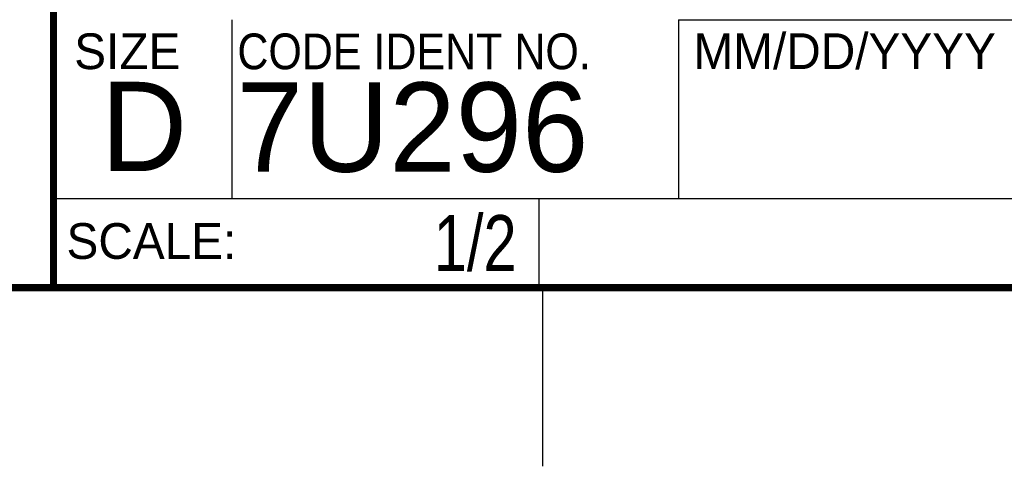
# Model space of a CAD drawing. Header units: inches. Extents: x 0 to 34, y 0 to 22.
# Tile 101 of 119: x 28.3 to 31, y 0 to 1.3. Entities that reach past the tile are written whole.
import ezdxf

# ---------------------------------------------------------------- set-up
doc = ezdxf.new("R2010")
doc.units = ezdxf.units.IN
doc.header["$LTSCALE"] = 1.87
doc.header["$MEASUREMENT"] = 0
doc.layers.get('0').update_dxf_attribs({"linetype": 'CONTINUOUS'})
doc.layers.add('DETAIL', color=7, linetype='CONTINUOUS')
doc.layers.add('NOTE', color=7, linetype='CONTINUOUS')
doc.styles.get("Standard").update_dxf_attribs({"font": 'txt', "width": 0.8})
doc.styles.add('TEXTSTYLE_2', font='txt')
doc.styles.add('TEXTSTYLE_3', font='txt', dxfattribs={"width": 0.9})

msp = doc.modelspace()

# ---------------------------------------------------------------- linework, layer by layer
at = {"color": 2, "linetype": 'CONTINUOUS'}
for p, q in [((28.88002, 0.75), (28.88002, 1.25)), ((30.13002, 1.24989), (33.49002, 1.24989)), ((30.13002, 1.24989), (30.13002, 0.74989)), ((28.37954, 0.75004), (29.73954, 0.75004)), ((28.37954, 0.75004), (28.37954, 0.50004)), ((28.38002, 0.75), (33.50002, 0.75)), ((29.73954, 0.75004), (29.73954, 0.50004)), ((30.13002, 0.74989), (33.49002, 0.74989)), ((28.37954, 0.50004), (29.73954, 0.50004)), ((29.75002, 0), (29.75002, 0.5))]:
    msp.add_line(p, q, dxfattribs=at)
at = {"color": 7, "linetype": 'CONTINUOUS', "const_width": 0.02}
for points in [[(28.38002, 3), (28.38002, 0.5)], [(0.50002, 0.5), (33.50002, 0.5)]]:
    msp.add_lwpolyline(points, dxfattribs=at)

# ---------------------------------------------------------------- texts
at = {"color": 2, "linetype": 'CONTINUOUS', "char_height": 0.1, "attachment_point": 1, "line_spacing_factor": 0.9}
for s, insert, width, style in [('SIZE', (28.43795, 1.21181), 0.4, 'TEXTSTYLE_2'), ('CODE IDENT NO.', (28.89492, 1.21148), 1.26, 'TEXTSTYLE_3'), ('MM/DD/YYYY', (30.17212, 1.21211), 1, 'TEXTSTYLE_2'), ('SCALE:', (28.41638, 0.68064), 0.6, 'TEXTSTYLE_2')]:
    msp.add_mtext(s, dxfattribs=dict(at, insert=insert, width=width, style=style))
at = {"color": 7, "linetype": 'CONTINUOUS', "char_height": 0.25, "attachment_point": 1, "line_spacing_factor": 0.9, "style": 'TEXTSTYLE_2'}
for s, insert, width in [('D  ', (28.51282, 1.07639), 0.75), ('7U296', (28.89285, 1.07447), 1.25)]:
    msp.add_mtext(s, dxfattribs=dict(at, insert=insert, width=width))
at = {"layer": 'DETAIL', "color": 7, "linetype": 'CONTINUOUS', "insert": (29.67704, 0.70316), "char_height": 0.15625, "width": 0.375, "attachment_point": 3, "line_spacing_factor": 0.9}
msp.add_mtext('1/2', dxfattribs=at)
at = {"layer": 'NOTE', "color": 7, "linetype": 'CONTINUOUS', "attachment_point": 2, "line_spacing_factor": 0.9}
for s, insert, char_height, width in [('DCM-23XX\\PRACK MOUNT', (30.9443, 1.98533), 0.2, 1.6), ('09/15/2016', (31.81002, 1.07802), 0.25, 2)]:
    msp.add_mtext(s, dxfattribs=dict(at, insert=insert, char_height=char_height, width=width))

doc.saveas('drawing.dxf')
